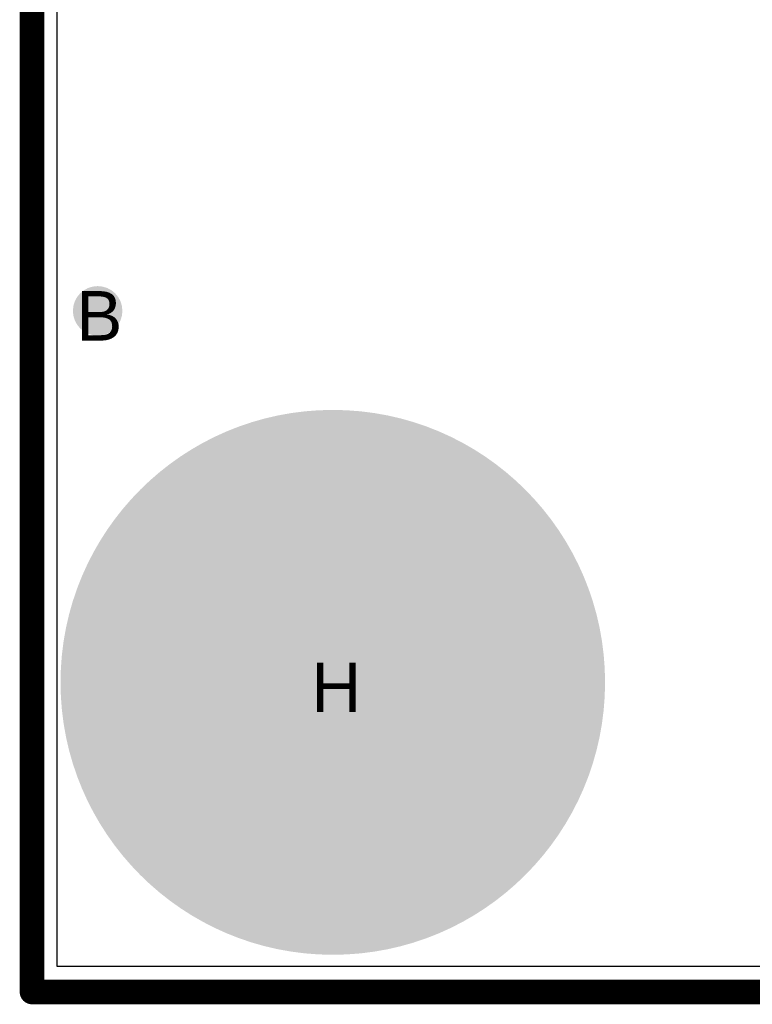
# Model space of a CAD drawing. Header units: millimetres. Extents: x -1.67 to 3.42, y -2.81 to 3.27.
# Tile 2 of 37: x -0.01 to 0.29, y -0.01 to 0.39. Entities that reach past the tile are written whole.
import ezdxf

# ---------------------------------------------------------------- set-up
doc = ezdxf.new("R2010")
doc.units = ezdxf.units.MM
doc.header["$MEASUREMENT"] = 0
for name, color, linetype in [('BottomLayer', 5, 'Continuous'), ('BottomSolder', 6, 'Continuous'), ('DrillDrawing', 1, 'Continuous'), ('Mechanical1', 6, 'Continuous'), ('TopLayer', 1, 'Continuous'), ('TopSolder', 216, 'Continuous')]:
    doc.layers.add(name, color=color, linetype=linetype)
doc.styles.add('Arial', font='arial.ttf', dxfattribs={"height": 0.2})

msp = doc.modelspace()

# ---------------------------------------------------------------- hatches: boundary and pattern name
at = {"layer": 'BottomLayer'}
h = msp.add_hatch(color=5, dxfattribs=at)
edge = h.paths.add_edge_path()
edge.add_arc((0.0265, 0.275), 0.01, 0, 360)
h = msp.add_hatch(color=5, dxfattribs=at)
edge = h.paths.add_edge_path()
edge.add_arc((0.1215, 0.125), 0.0725, 0, 360)
at = {"layer": 'TopLayer'}
h = msp.add_hatch(color=1, dxfattribs=at)
edge = h.paths.add_edge_path()
edge.add_arc((0.0265, 0.275), 0.01, 0, 360)
h = msp.add_hatch(color=1, dxfattribs=at)
edge = h.paths.add_edge_path()
edge.add_arc((0.1215, 0.125), 0.0725, 0, 360)
at = {"layer": 'TopSolder'}
h = msp.add_hatch(color=216, dxfattribs=at)
edge = h.paths.add_edge_path()
edge.add_arc((0.0265, 0.275), 0.006, 0, 360)
h = msp.add_hatch(color=216, dxfattribs=at)
edge = h.paths.add_edge_path()
edge.add_arc((0.1215, 0.125), 0.11, 0, 360)

# ---------------------------------------------------------------- linework, layer by layer
at = {"layer": 'BottomLayer'}
for p, q in [((0.0102, 0.0102), (0.0102, 3.2398)), ((1.4898, 0.0102), (0.0102, 0.0102))]:
    msp.add_line(p, q, dxfattribs=at)
at = {"layer": 'BottomSolder'}
for p, q in [((0, 0), (0, 3.25)), ((1.5, 0), (0, 0))]:
    msp.add_line(p, q, dxfattribs=at)
at = {"layer": 'Mechanical1', "const_width": 0.01}
for points in [[(0, 0), (0, 3.25)], [(0, 0), (1.5, 0)]]:
    msp.add_lwpolyline(points, dxfattribs=at)
at = {"layer": 'Mechanical1', "const_width": 0.005}
msp.add_lwpolyline([(-0.0025, 0, 1), (0.0025, 0, 1)], format="xyb", close=True, dxfattribs=at)
msp.add_lwpolyline([(-0.0025, 0, 1), (0.0025, 0, 1)], format="xyb", close=True, dxfattribs=at)
at = {"layer": 'TopLayer'}
for p, q in [((0.0102, 0.0102), (0.0102, 0.75)), ((1.4898, 0.0102), (0.0102, 0.0102))]:
    msp.add_line(p, q, dxfattribs=at)
at = {"layer": 'TopSolder'}
for p, q in [((0, 0), (0, 0.775)), ((1.5, 0), (0, 0))]:
    msp.add_line(p, q, dxfattribs=at)

# ---------------------------------------------------------------- texts
at = {"layer": 'DrillDrawing', "style": 'Arial'}
for s, p in [('B', (0.01784, 0.263)), ('H', (0.11284, 0.113))]:
    msp.add_text(s, height=0.02, dxfattribs=at).set_placement(p)

doc.saveas('drawing.dxf')
